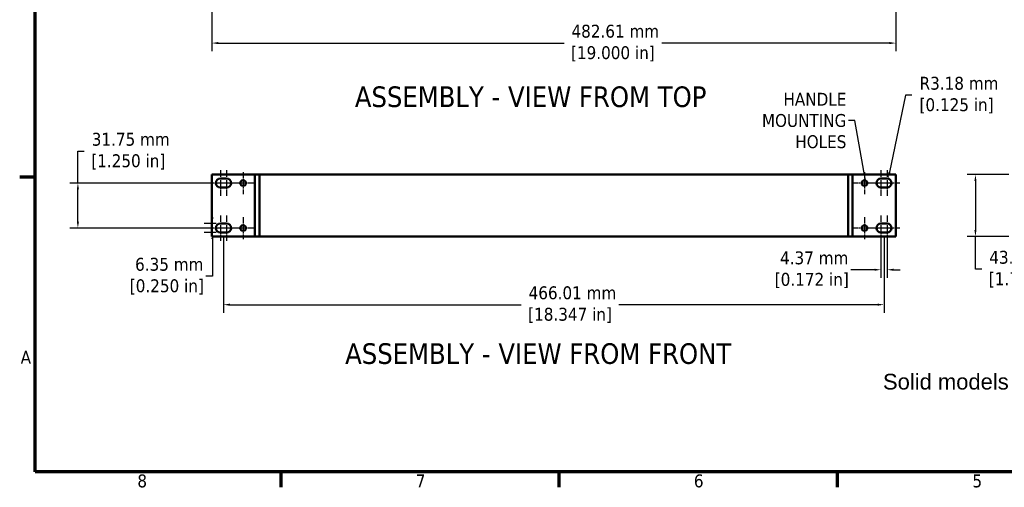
# Model space of a CAD drawing. Header units: millimetres. Extents: x 5 to 1566, y 28 to 988.
# Tile 1 of 11: x 12 to 707, y 35 to 365. Entities that reach past the tile are written whole.
import ezdxf

# ---------------------------------------------------------------- set-up
doc = ezdxf.new("R2010")
doc.units = ezdxf.units.MM
doc.header["$LTSCALE"] = 1.818182
doc.linetypes.add('CHAIN', pattern=[0.7087, 0.4724, -0.0591, 0.1181, -0.0591])
for name, color, linetype, lineweight in [('Border (ANSI)', 7, 'Continuous', 70), ('Center Mark (ANSI)', 7, 'Continuous', 25), ('Dimension (ANSI)', 7, 'Continuous', 25), ('Symbol (ANSI)', 7, 'Continuous', 25), ('Visible (ANSI)', 7, 'Continuous', 50)]:
    doc.layers.add(name, color=color, linetype=linetype, lineweight=lineweight)
doc.styles.add('Label Text (ANSI)', font='tahoma.ttf')
doc.styles.add('Note Text (ANSI)', font='tahoma.ttf')
doc.dimstyles.new('Default - mm (ANSI)', dxfattribs={"dimscale": 1.818182, "dimtxt": 5, "dimasz": 2.5, "dimexe": 3.175, "dimexo": 1.6002, "dimgap": 0.8, "dimtad": 0, "dimtih": 1, "dimtoh": 1, "dimrnd": 1e-08, "dimzin": 0, "dimdsep": 46, "dimtxsty": 'Note Text (ANSI)', "dimcen": 0.09, "dimdle": 10, "dimclrd": 256, "dimclre": 256, "dimclrt": 256, "dimadec": 1, "dimazin": 0, "dimtfac": 0.6096, "dimtofl": 0, "dimtmove": 0, "dimatfit": 3, "dimfxl": 1, "dimtolj": 1, "dimtzin": 0, "dimlwd": -1, "dimlwe": -1, "dimarcsym": 0})
doc.dimstyles.new('Default - mm (ANSI)$7', dxfattribs={"dimscale": 1.818182, "dimtxt": 5, "dimasz": 2.5, "dimexe": 3.175, "dimexo": 1.6002, "dimgap": 0.8, "dimtad": 0, "dimtih": 1, "dimtoh": 1, "dimrnd": 1e-08, "dimzin": 0, "dimdsep": 46, "dimtxsty": 'Note Text (ANSI)', "dimcen": 0.09, "dimdle": 10, "dimclrd": 256, "dimclre": 256, "dimclrt": 256, "dimadec": 1, "dimazin": 0, "dimtfac": 0.6096, "dimtofl": 0, "dimtmove": 0, "dimatfit": 3, "dimfxl": 1, "dimtolj": 1, "dimtzin": 0, "dimlwd": -1, "dimlwe": -1, "dimarcsym": 0})

# ---------------------------------------------------------------- blocks, each defined once
blk = doc.blocks.new('Borders Default Border')
at = {"layer": 'Border (ANSI)'}
for p, q in [((12.7, 139.7), (6.68, 139.7)), ((107.95, 25.4), (107.95, 19.38)), ((215.9, 25.4), (215.9, 19.38)), ((323.85, 25.4), (323.85, 19.38))]:
    blk.add_line(p, q, dxfattribs=at)
at = {"layer": 'Border (ANSI)', "flags": 128}
blk.add_lwpolyline([(12.7, 25.4), (12.7, 533.4), (850.9, 533.4), (850.9, 25.4), (12.7, 25.4)], dxfattribs=at)
at = {"layer": 'Border (ANSI)', "char_height": 5, "attachment_point": 7, "style": 'Note Text (ANSI)'}
for s, insert in [('A', (7.06, 67.35)), ('8', (52.34, 19.27)), ('7', (160.38, 19.38)), ('6', (268.28, 19.28)), ('5', (376.36, 19.28))]:
    blk.add_mtext(s, dxfattribs=dict(at, insert=insert))
blk = doc.blocks.new('*D12')
at = {"layer": 'Defpoints', "color": 0, "transparency": 16777216}
for p in [(147.65, 387.58), (630.26, 387.58), (630.26, 348.66)]:
    blk.add_point(p, dxfattribs=at)
at = {"layer": 'Dimension (ANSI)', "transparency": 16777216}
for p, q in [((147.65, 384.67), (147.65, 342.89)), ((630.26, 384.67), (630.26, 342.89)), ((152.19, 348.66), (396.21, 348.66)), ((625.71, 348.66), (465.07, 348.66))]:
    blk.add_line(p, q, dxfattribs=at)
for points in [[(152.19, 349.42), (152.19, 347.91), (147.65, 348.66)], [(625.71, 349.42), (625.71, 347.91), (630.26, 348.66)]]:
    blk.add_solid(points, dxfattribs=at)
at = {"layer": 'Dimension (ANSI)', "transparency": 16777216, "insert": (430.64, 348.66), "char_height": 9.0909, "attachment_point": 5, "style": 'Note Text (ANSI)'}
blk.add_mtext('\\A1; 482.61 mm\\P[19.000 in]', dxfattribs=at)
blk = doc.blocks.new('*D13')
at = {"layer": 'Defpoints', "color": 0, "transparency": 16777216}
for p in [(148.13, 221.36), (153.76, 221.36), (153.76, 215.01)]:
    blk.add_point(p, dxfattribs=at)
at = {"layer": 'Dimension (ANSI)', "transparency": 16777216}
for p, q in [((148.13, 225.9), (148.13, 230.45)), ((150.85, 221.36), (142.36, 221.36)), ((150.85, 215.01), (142.36, 215.01)), ((148.13, 210.46), (148.13, 184.2)), ((148.13, 184.2), (143.59, 184.2))]:
    blk.add_line(p, q, dxfattribs=at)
for points in [[(147.38, 225.9), (148.89, 225.9), (148.13, 221.36)], [(147.38, 210.46), (148.89, 210.46), (148.13, 215.01)]]:
    blk.add_solid(points, dxfattribs=at)
at = {"layer": 'Dimension (ANSI)', "transparency": 16777216, "insert": (115.95, 184.2), "char_height": 9.0909, "attachment_point": 5, "style": 'Note Text (ANSI)'}
blk.add_mtext('\\A1; 6.35 mm\\P[0.250 in]', dxfattribs=at)
blk = doc.blocks.new('*D14')
at = {"layer": 'Defpoints', "color": 0, "transparency": 16777216}
for p in [(150.59, 249.93), (53.21, 218.18), (150.59, 218.18)]:
    blk.add_point(p, dxfattribs=at)
at = {"layer": 'Dimension (ANSI)', "transparency": 16777216}
for p, q in [((53.21, 249.93), (53.21, 272.4)), ((53.21, 272.4), (57.75, 272.4)), ((147.68, 249.93), (47.43, 249.93)), ((53.21, 222.73), (53.21, 245.39)), ((147.68, 218.18), (47.43, 218.18))]:
    blk.add_line(p, q, dxfattribs=at)
for points in [[(52.45, 245.39), (53.96, 245.39), (53.21, 249.93)], [(52.45, 222.73), (53.96, 222.73), (53.21, 218.18)]]:
    blk.add_solid(points, dxfattribs=at)
at = {"layer": 'Dimension (ANSI)', "transparency": 16777216, "insert": (88.77, 272.4), "char_height": 9.0909, "attachment_point": 5, "style": 'Note Text (ANSI)'}
blk.add_mtext('\\A1; 31.75 mm\\P[1.250 in]', dxfattribs=at)
blk = doc.blocks.new('*D15')
at = {"layer": 'Defpoints', "color": 0, "transparency": 16777216}
for p in [(155.95, 215.01), (621.96, 215.01), (621.96, 164.1)]:
    blk.add_point(p, dxfattribs=at)
at = {"layer": 'Dimension (ANSI)', "transparency": 16777216}
for p, q in [((155.95, 212.1), (155.95, 158.33)), ((621.96, 212.1), (621.96, 158.33)), ((160.49, 164.1), (365.98, 164.1)), ((617.41, 164.1), (434.84, 164.1))]:
    blk.add_line(p, q, dxfattribs=at)
for points in [[(160.49, 164.86), (160.49, 163.34), (155.95, 164.1)], [(617.41, 164.86), (617.41, 163.34), (621.96, 164.1)]]:
    blk.add_solid(points, dxfattribs=at)
at = {"layer": 'Dimension (ANSI)', "transparency": 16777216, "insert": (400.41, 164.1), "char_height": 9.0909, "attachment_point": 5, "style": 'Note Text (ANSI)'}
blk.add_mtext('\\A1; 466.01 mm\\P[18.347 in]', dxfattribs=at)
blk = doc.blocks.new('*D16')
at = {"layer": 'Defpoints', "color": 0, "transparency": 16777216}
for p in [(619.77, 215.01), (624.14, 215.01), (619.77, 188.74)]:
    blk.add_point(p, dxfattribs=at)
at = {"layer": 'Dimension (ANSI)', "transparency": 16777216}
for p, q in [((619.77, 212.1), (619.77, 182.97)), ((624.14, 212.1), (624.14, 182.97)), ((615.23, 188.74), (598.61, 188.74)), ((628.69, 188.74), (633.23, 188.74))]:
    blk.add_line(p, q, dxfattribs=at)
for points in [[(615.23, 189.5), (615.23, 187.98), (619.77, 188.74)], [(628.69, 189.5), (628.69, 187.98), (624.14, 188.74)]]:
    blk.add_solid(points, dxfattribs=at)
at = {"layer": 'Dimension (ANSI)', "transparency": 16777216, "insert": (570.97, 188.74), "char_height": 9.0909, "attachment_point": 5, "style": 'Note Text (ANSI)'}
blk.add_mtext('\\A1; 4.37 mm\\P[0.172 in]', dxfattribs=at)
blk = doc.blocks.new('*D17')
at = {"layer": 'Defpoints', "color": 0, "transparency": 16777216}
for p in [(624.79, 253.04), (624.14, 249.93)]:
    blk.add_point(p, dxfattribs=at)
at = {"layer": 'Dimension (ANSI)', "transparency": 16777216}
for p, q in [((637.08, 311.93), (625.72, 257.49)), ((641.62, 311.93), (637.08, 311.93))]:
    blk.add_line(p, q, dxfattribs=at)
blk.add_solid([(624.98, 257.65), (626.46, 257.34), (624.79, 253.04)], dxfattribs=at)
at = {"layer": 'Dimension (ANSI)', "transparency": 16777216, "insert": (673.11, 311.93), "char_height": 9.0909, "attachment_point": 5, "style": 'Note Text (ANSI)'}
blk.add_mtext('\\A1; R3.18 mm\\P[0.125 in]', dxfattribs=at)
blk = doc.blocks.new('*D19')
at = {"layer": 'Defpoints', "color": 0, "transparency": 16777216}
for p in [(712.83, 255.91), (686.43, 212.21), (712.83, 212.21)]:
    blk.add_point(p, dxfattribs=at)
at = {"layer": 'Dimension (ANSI)', "transparency": 16777216}
for p, q in [((709.92, 255.91), (680.66, 255.91)), ((686.43, 251.36), (686.43, 216.75)), ((709.92, 212.21), (680.66, 212.21)), ((686.43, 189.13), (686.43, 212.21)), ((690.98, 189.13), (686.43, 189.13))]:
    blk.add_line(p, q, dxfattribs=at)
for points in [[(685.68, 251.36), (687.19, 251.36), (686.43, 255.91)], [(685.68, 216.75), (687.19, 216.75), (686.43, 212.21)]]:
    blk.add_solid(points, dxfattribs=at)
at = {"layer": 'Dimension (ANSI)', "transparency": 16777216, "insert": (722, 189.13), "char_height": 9.0909, "attachment_point": 5, "style": 'Note Text (ANSI)'}
blk.add_mtext('\\A1; 43.70 mm\\P[1.720 in]', dxfattribs=at)

msp = doc.modelspace()

# ---------------------------------------------------------------- linework, layer by layer
at = {"layer": 'Center Mark (ANSI)', "linetype": 'CHAIN', "ltscale": 5.467658}
for p, q in [((153.762, 258.881), (153.762, 240.985)), ((158.132, 258.881), (158.132, 240.985)), ((619.772, 258.881), (619.772, 240.985)), ((624.142, 258.881), (624.142, 240.985)), ((153.762, 227.131), (153.762, 209.235)), ((158.132, 227.131), (158.132, 209.235)), ((619.772, 227.131), (619.772, 209.235)), ((624.142, 227.131), (624.142, 209.235))]:
    msp.add_line(p, q, dxfattribs=at)
at = {"layer": 'Center Mark (ANSI)', "linetype": 'CHAIN', "ltscale": 4.745914}
for p, q in [((169.745, 257.7), (169.745, 242.166)), ((608.159, 257.7), (608.159, 242.166)), ((177.511, 249.933), (161.978, 249.933)), ((615.925, 249.933), (600.392, 249.933)), ((169.745, 225.95), (169.745, 210.416)), ((608.159, 225.95), (608.159, 210.416)), ((177.511, 218.183), (161.978, 218.183)), ((615.925, 218.183), (600.392, 218.183))]:
    msp.add_line(p, q, dxfattribs=at)
at = {"layer": 'Center Mark (ANSI)', "linetype": 'CHAIN', "ltscale": 4.497572}
for p, q in [((159.534, 249.933), (144.814, 249.933)), ((167.079, 249.933), (152.359, 249.933)), ((625.544, 249.933), (610.824, 249.933)), ((633.089, 249.933), (618.369, 249.933)), ((159.534, 218.183), (144.814, 218.183)), ((167.079, 218.183), (152.359, 218.183)), ((625.544, 218.183), (610.824, 218.183)), ((633.089, 218.183), (618.369, 218.183))]:
    msp.add_line(p, q, dxfattribs=at)
at = {"layer": 'Visible (ANSI)'}
for p, q in [((147.647, 255.908), (147.647, 212.208)), ((147.647, 255.908), (177.127, 255.908)), ((153.762, 253.108), (158.132, 253.108)), ((178.127, 255.908), (177.127, 255.908)), ((178.127, 255.908), (181.302, 255.908)), ((178.127, 212.22), (178.127, 255.908)), ((181.302, 212.22), (181.302, 255.908)), ((181.302, 255.908), (181.302, 212.22)), ((181.302, 255.908), (596.602, 255.908)), ((596.602, 255.908), (596.602, 212.22)), ((596.602, 255.908), (599.777, 255.908)), ((596.602, 212.22), (596.602, 255.908)), ((599.777, 255.908), (599.777, 212.22)), ((599.777, 255.908), (600.777, 255.908)), ((630.257, 255.908), (600.777, 255.908)), ((619.772, 253.108), (624.142, 253.108)), ((630.257, 212.208), (630.257, 255.908)), ((158.132, 246.758), (153.762, 246.758)), ((624.142, 246.758), (619.772, 246.758)), ((153.762, 221.358), (158.132, 221.358)), ((619.772, 221.358), (624.142, 221.358)), ((147.647, 212.208), (177.127, 212.208)), ((158.132, 215.008), (153.762, 215.008)), ((178.127, 212.208), (177.127, 212.208)), ((181.302, 212.22), (178.127, 212.22)), ((178.127, 212.22), (178.127, 212.208)), ((181.302, 212.22), (596.602, 212.22)), ((599.777, 212.22), (596.602, 212.22)), ((599.777, 212.208), (599.777, 212.22)), ((599.777, 212.208), (600.777, 212.208)), ((630.257, 212.208), (600.777, 212.208)), ((624.142, 215.008), (619.772, 215.008))]:
    msp.add_line(p, q, dxfattribs=at)
for centre in [(169.745, 249.933), (608.159, 249.933), (169.745, 218.183), (608.159, 218.183)]:
    msp.add_circle(centre, 1.994, dxfattribs=at)
for centre, start, end in [((153.762, 249.933), 90, 270), ((158.132, 249.933), 270, 90), ((619.772, 249.933), 90, 270), ((624.142, 249.933), 270, 90), ((153.762, 218.183), 90, 270), ((158.132, 218.183), 270, 90), ((619.772, 218.183), 90, 270), ((624.142, 218.183), 270, 90)]:
    msp.add_arc(centre, 3.175, start, end, dxfattribs=at)

# ---------------------------------------------------------------- block references
at = {"xscale": 1.818181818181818, "yscale": 1.818181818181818, "zscale": 1.818181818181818}
msp.add_blockref('Borders Default Border', (0, 0), dxfattribs=at)

# ---------------------------------------------------------------- texts
at = {"layer": 'Symbol (ANSI)', "char_height": 14.54545, "attachment_point": 7, "style": 'Label Text (ANSI)'}
for s, insert in [('ASSEMBLY - VIEW FROM TOP', (248.608, 303.259)), ('ASSEMBLY - VIEW FROM FRONT', (241.781, 122.04))]:
    msp.add_mtext(s, dxfattribs=dict(at, insert=insert))
at = {"layer": 'Symbol (ANSI)', "insert": (595.388, 293.976), "char_height": 9.0909, "width": 63.68793, "attachment_point": 6, "line_spacing_factor": 0.987884, "style": 'Note Text (ANSI)'}
msp.add_mtext('{HANDLE\\PMOUNTING\\PHOLES}', dxfattribs=at)
at = {"layer": 'Symbol (ANSI)', "color": 5, "true_color": 0x0000ff, "insert": (621.204, 115.337), "char_height": 11.09091, "width": 649.67124, "attachment_point": 1, "line_spacing_factor": 0.629481, "style": 'Note Text (ANSI)'}
msp.add_mtext('{\\fArial|b0|i0|c0|p34;\\H1x;Solid models of this enclosure available in STEP or IGES.}', dxfattribs=at)

# ---------------------------------------------------------------- dimensions: what is measured, and where the dimension line sits
at = {"layer": 'Dimension (ANSI)'}
for base, p1, p2, angle, text, override, picture, middle in [((630.257, 348.663), (147.647, 387.576), (630.257, 387.576), 180, ' <> mm\\X[19.000 in]', {"dimtih": 0, "dimtoh": 0, "dimdec": 2, "dimpost": '', "dimtp": 0, "dimtm": 0, "dimtdec": 2, "dimatfit": 1}, '*D12', (430.644, 348.663)), ((53.206, 218.183), (150.587, 249.933), (150.587, 218.183), 90, ' <> mm\\X[1.250 in]', {"dimdec": 2, "dimpost": '', "dimtp": 0, "dimtm": 0, "dimtdec": 2, "dimatfit": 2}, '*D14', (88.769, 272.398)), ((686.435, 212.208), (712.833, 255.908), (712.833, 212.208), 90, ' <> mm\\X[1.720 in]', {"dimdec": 2, "dimpost": '', "dimtp": 0, "dimtm": 0, "dimtdec": 2, "dimtmove": 1, "dimatfit": 2}, '*D19', (687.219, 189.129)), ((148.133, 221.358), (153.762, 215.008), (153.762, 221.358), 90, ' <> mm\\X[0.250 in]', {"dimdec": 2, "dimpost": '', "dimtp": 0, "dimtm": 0, "dimtdec": 2, "dimatfit": 1}, '*D13', (115.947, 184.197)), ((619.772, 188.738), (624.142, 215.008), (619.772, 215.008), 180, ' <> mm\\X[0.172 in]', {"dimtih": 0, "dimtoh": 0, "dimdec": 2, "dimpost": '', "dimtp": 0, "dimtm": 0, "dimtdec": 2, "dimatfit": 1}, '*D16', (570.968, 188.738)), ((621.957, 164.099), (155.947, 215.008), (621.957, 215.008), 180, ' <> mm\\X[18.347 in]', {"dimtih": 0, "dimtoh": 0, "dimdec": 2, "dimpost": '', "dimtp": 0, "dimtm": 0, "dimtdec": 2, "dimatfit": 1}, '*D15', (400.406, 164.099))]:
    dim = msp.add_linear_dim(base=base, p1=p1, p2=p2, angle=angle, text=text, dimstyle='Default - mm (ANSI)', override=override, dxfattribs=at)
    dim.commit()
    dim.dimension.update_dxf_attribs({"geometry": picture, "text_midpoint": middle, "dimtype": 160})
dim = msp.add_radius_dim(center=(624.1418, 249.9331), mpoint=(624.7903, 253.0412), text=' <> mm\\X[0.125 in]', dimstyle='Default - mm (ANSI)', override={"dimdec": 2, "dimpost": '', "dimcen": 0, "dimtp": 0, "dimtm": 0, "dimtdec": 2}, dxfattribs=at)
dim.commit()
dim.dimension.update_dxf_attribs({"geometry": '*D17', "text_midpoint": (673.1073, 311.9297), "dimtype": 164})

# ---------------------------------------------------------------- leaders
at = {"layer": 'Symbol (ANSI)', "annotation_type": 0, "has_hookline": 1, "hookline_direction": 1, "text_width": 62.165}
msp.add_leader([(608.882, 251.791), (601.388, 293.976), (596.842, 293.976)], dimstyle='Default - mm (ANSI)$7', override={"dimtad": 0}, dxfattribs=at)

doc.saveas('drawing.dxf')
